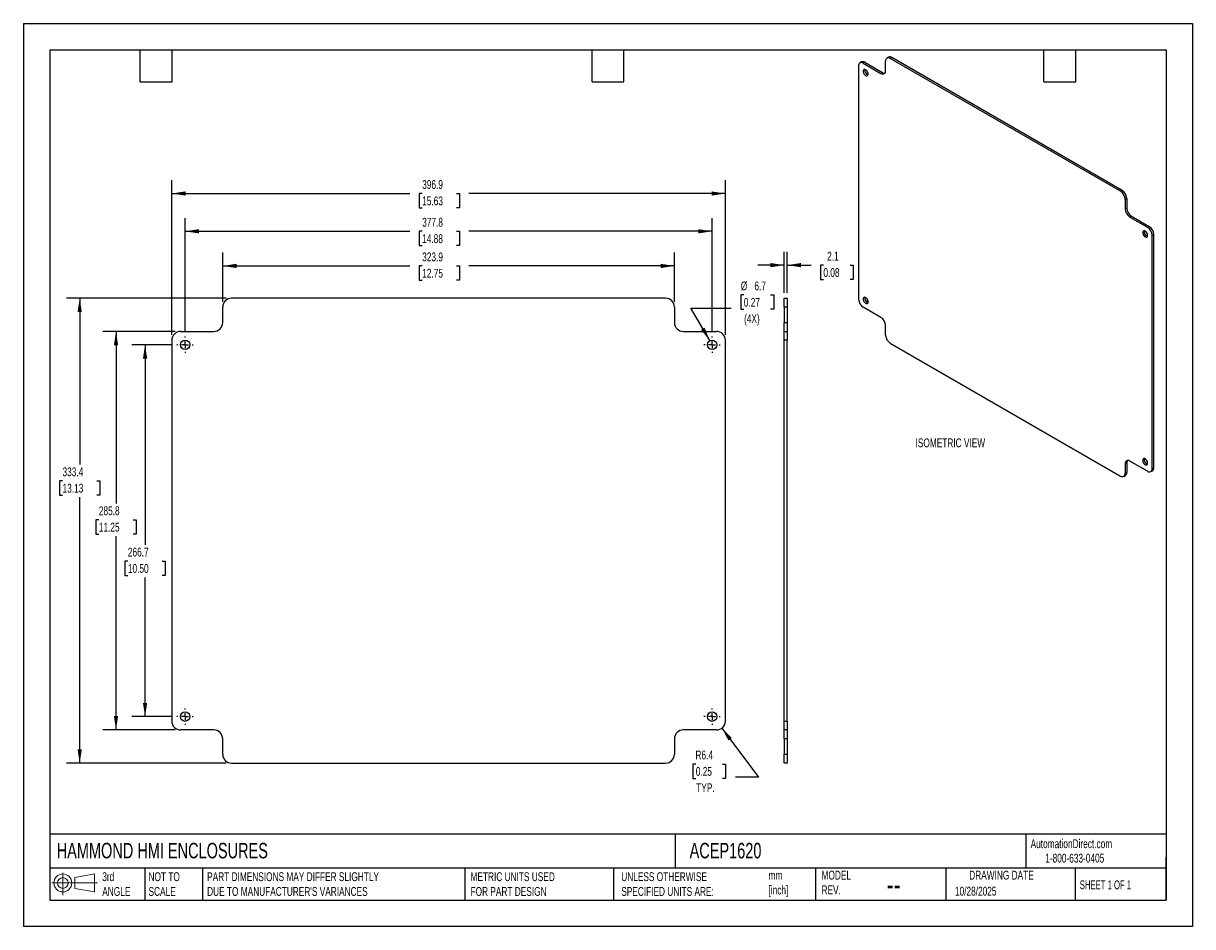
# Model space of a CAD drawing. Header units: millimetres. Extents: x 0 to 838, y 0 to 648.
import ezdxf

# ---------------------------------------------------------------- set-up
doc = ezdxf.new("R2010")
doc.units = ezdxf.units.MM
doc.header["$LTSCALE"] = 3
doc.linetypes.add('CENTERX2', pattern=[20.32, 12.7, -2.54, 2.54, -2.54])
doc.layers.add('CENTER', color=40, linetype='CENTERX2')
doc.layers.add('DIMENSIONS', color=140, linetype='Continuous', lineweight=25)
doc.layers.add('TEXT', color=140, linetype='Continuous', lineweight=25)
doc.styles.add('SLDTEXTSTYLE0', font='TXT', dxfattribs={"width": 0.7})
doc.styles.add('SLDTEXTSTYLE1', font='TXT', dxfattribs={"width": 0.65})
doc.dimstyles.new('SLDDIMSTYLE0', dxfattribs={"dimtxt": 6.474023, "dimasz": 9.906, "dimexe": 0, "dimexo": 0.0625, "dimgap": 1.618506, "dimtad": 0, "dimtih": 1, "dimtoh": 1, "dimdec": 1, "dimrnd": 1e-09, "dimzin": 12, "dimdsep": 46, "dimtxsty": 'SLDTEXTSTYLE0', "dimsah": 1, "dimcen": 0.09, "dimadec": 0, "dimazin": 3, "dimtfac": 1, "dimtdec": 1, "dimtofl": 0, "dimtmove": 0, "dimatfit": 3, "dimfxl": 0, "dimfrac": 2, "dimtolj": 1, "dimtzin": 12, "dimarcsym": 0})
doc.dimstyles.new('SLDDIMSTYLE1', dxfattribs={"dimtxt": 6.474023, "dimasz": 9.906, "dimexe": 0, "dimexo": 0.0625, "dimgap": 1.618506, "dimtad": 0, "dimtih": 1, "dimtoh": 1, "dimdec": 1, "dimrnd": 1e-09, "dimzin": 12, "dimdsep": 46, "dimtxsty": 'SLDTEXTSTYLE0', "dimsah": 1, "dimcen": 0, "dimadec": 0, "dimazin": 3, "dimtfac": 1, "dimtdec": 1, "dimtofl": 0, "dimtmove": 0, "dimatfit": 3, "dimfxl": 0, "dimfrac": 2, "dimtolj": 1, "dimtzin": 12, "dimarcsym": 0})
doc.dimstyles.new('SLDDIMSTYLE2', dxfattribs={"dimtxt": 6.474023, "dimasz": 9.906, "dimexe": 0, "dimexo": 0.0625, "dimgap": 1.618506, "dimtad": 0, "dimtih": 1, "dimtoh": 1, "dimdec": 1, "dimrnd": 1e-09, "dimzin": 12, "dimdsep": 46, "dimtxsty": 'SLDTEXTSTYLE0', "dimsah": 1, "dimcen": 0, "dimadec": 0, "dimazin": 3, "dimtfac": 1, "dimtdec": 1, "dimtofl": 0, "dimtmove": 0, "dimatfit": 3, "dimfxl": 0, "dimfrac": 2, "dimtolj": 1, "dimtzin": 12, "dimarcsym": 0})
doc.dimstyles.new('SLDDIMSTYLE3', dxfattribs={"dimtxt": 6.474023, "dimasz": 9.906, "dimexe": 0, "dimexo": 0.0625, "dimgap": 1.618506, "dimtad": 0, "dimtih": 1, "dimtoh": 1, "dimdec": 1, "dimrnd": 1e-09, "dimzin": 12, "dimdsep": 46, "dimtxsty": 'SLDTEXTSTYLE0', "dimsah": 1, "dimcen": 0.09, "dimadec": 0, "dimazin": 3, "dimtfac": 1, "dimtdec": 1, "dimtmove": 0, "dimatfit": 0, "dimfxl": 0, "dimfrac": 2, "dimtolj": 1, "dimtzin": 12, "dimarcsym": 0})

# ---------------------------------------------------------------- blocks, each defined once
blk = doc.blocks.new('Block11')
at = {"color": 7, "linetype": 'Continuous', "lineweight": 18}
for p, q in [((0, 8.65), (32.62, 8.65)), ((7.77, 15.93), (7.77, 0)), ((16.44, 12.5), (30.53, 15.1)), ((16.44, 4.79), (16.44, 12.5)), ((30.53, 15.1), (30.53, 2.19)), ((16.44, 4.79), (30.53, 2.19))]:
    blk.add_line(p, q, dxfattribs=at)
for radius in [6.45, 3.86]:
    blk.add_circle((7.77, 8.65), radius, dxfattribs=at)
blk = doc.blocks.new('Block12')
at = {"color": 7, "linetype": 'Continuous'}
blk.add_blockref('Block11', (0, 0), dxfattribs=at)
blk = doc.blocks.new('_D')
at = {"layer": 'DIMENSIONS'}
for p, q in [((142.89, 448.08), (142.89, 483.32)), ((466.74, 448.08), (466.74, 483.32)), ((142.89, 473.79), (277.13, 473.79)), ((285.9, 473.79), (283.73, 473.79)), ((283.73, 473.79), (283.73, 463.51)), ((310.52, 473.79), (312.7, 473.79)), ((312.7, 473.79), (312.7, 463.51)), ((466.74, 473.79), (319.3, 473.79)), ((283.73, 463.51), (285.9, 463.51)), ((312.7, 463.51), (310.52, 463.51))]:
    blk.add_line(p, q, dxfattribs=at)
for points in [[(142.89, 473.79), (152.8, 472.27), (152.8, 475.32)], [(466.74, 473.79), (456.83, 475.32), (456.83, 472.27)]]:
    blk.add_solid(points, dxfattribs=at)
at = {"layer": 'DIMENSIONS', "char_height": 6.35, "attachment_point": 1, "style": 'SLDTEXTSTYLE0'}
for s, insert in [('323.9', (285.9, 483.43)), ('12.75', (285.9, 471.69))]:
    blk.add_mtext(s, dxfattribs=dict(at, insert=insert))
blk = doc.blocks.new('_D_1')
at = {"layer": 'DIMENSIONS'}
for p, q in [((115.9, 426.99), (115.9, 508.14)), ((493.73, 426.99), (493.73, 508.14)), ((115.9, 498.62), (277.13, 498.62)), ((285.9, 498.62), (283.73, 498.62)), ((283.73, 498.62), (283.73, 488.33)), ((310.52, 498.62), (312.7, 498.62)), ((312.7, 498.62), (312.7, 488.33)), ((493.73, 498.62), (319.3, 498.62)), ((283.73, 488.33), (285.9, 488.33)), ((312.7, 488.33), (310.52, 488.33))]:
    blk.add_line(p, q, dxfattribs=at)
for points in [[(115.9, 498.62), (125.81, 497.09), (125.81, 500.14)], [(493.73, 498.62), (483.82, 500.14), (483.82, 497.09)]]:
    blk.add_solid(points, dxfattribs=at)
at = {"layer": 'DIMENSIONS', "char_height": 6.35, "attachment_point": 1, "style": 'SLDTEXTSTYLE0'}
for s, insert in [('377.8', (285.9, 508.25)), ('14.88', (285.9, 496.51))]:
    blk.add_mtext(s, dxfattribs=dict(at, insert=insert))
blk = doc.blocks.new('_D_2')
at = {"layer": 'DIMENSIONS'}
for p, q in [((106.38, 424.26), (106.38, 535.23)), ((503.25, 424.26), (503.25, 535.23)), ((106.38, 525.71), (277.13, 525.71)), ((285.9, 525.71), (283.73, 525.71)), ((283.73, 525.71), (283.73, 515.42)), ((310.52, 525.71), (312.7, 525.71)), ((312.7, 525.71), (312.7, 515.42)), ((503.25, 525.71), (319.3, 525.71)), ((283.73, 515.42), (285.9, 515.42)), ((312.7, 515.42), (310.52, 515.42))]:
    blk.add_line(p, q, dxfattribs=at)
for points in [[(106.38, 525.71), (116.28, 524.18), (116.28, 527.23)], [(503.25, 525.71), (493.35, 527.23), (493.35, 524.18)]]:
    blk.add_solid(points, dxfattribs=at)
at = {"layer": 'DIMENSIONS', "char_height": 6.35, "attachment_point": 1, "style": 'SLDTEXTSTYLE0'}
for s, insert in [('396.9', (285.9, 535.34)), ('15.63', (285.9, 523.6))]:
    blk.add_mtext(s, dxfattribs=dict(at, insert=insert))
blk = doc.blocks.new('_D_3')
at = {"layer": 'DIMENSIONS'}
for p, q in [((108.92, 426.8), (56.89, 426.8)), ((66.41, 426.8), (66.41, 303.49)), ((54.1, 291.75), (51.93, 291.75)), ((51.93, 291.75), (51.93, 281.46)), ((78.72, 291.75), (80.9, 291.75)), ((80.9, 291.75), (80.9, 281.46)), ((51.93, 281.46), (54.1, 281.46)), ((66.41, 141.05), (66.41, 280.01)), ((80.9, 281.46), (78.72, 281.46)), ((108.92, 141.05), (56.89, 141.05))]:
    blk.add_line(p, q, dxfattribs=at)
for points in [[(66.41, 426.8), (64.89, 416.9), (67.94, 416.9)], [(66.41, 141.05), (67.94, 150.96), (64.89, 150.96)]]:
    blk.add_solid(points, dxfattribs=at)
at = {"layer": 'DIMENSIONS', "char_height": 6.35, "attachment_point": 1, "style": 'SLDTEXTSTYLE0'}
for s, insert in [('285.8', (54.1, 301.38)), ('11.25', (54.1, 289.64))]:
    blk.add_mtext(s, dxfattribs=dict(at, insert=insert))
blk = doc.blocks.new('_D_4')
at = {"layer": 'DIMENSIONS'}
for p, q in [((106.19, 417.28), (77.7, 417.28)), ((87.23, 417.28), (87.23, 273.86)), ((74.91, 262.13), (72.74, 262.13)), ((72.74, 262.13), (72.74, 251.84)), ((99.54, 262.13), (101.71, 262.13)), ((101.71, 262.13), (101.71, 251.84)), ((72.74, 251.84), (74.91, 251.84)), ((101.71, 251.84), (99.54, 251.84)), ((87.23, 150.58), (87.23, 250.39)), ((106.19, 150.58), (77.7, 150.58))]:
    blk.add_line(p, q, dxfattribs=at)
for points in [[(87.23, 417.28), (85.7, 407.37), (88.75, 407.37)], [(87.23, 150.58), (88.75, 160.48), (85.7, 160.48)]]:
    blk.add_solid(points, dxfattribs=at)
at = {"layer": 'DIMENSIONS', "char_height": 6.35, "attachment_point": 1, "style": 'SLDTEXTSTYLE0'}
for s, insert in [('266.7', (74.91, 271.76)), ('10.50', (74.91, 260.02))]:
    blk.add_mtext(s, dxfattribs=dict(at, insert=insert))
blk = doc.blocks.new('_D_5')
at = {"layer": 'DIMENSIONS'}
for p, q in [((145.43, 450.62), (30.85, 450.62)), ((40.38, 450.62), (40.38, 331.38)), ((28.07, 319.64), (25.89, 319.64)), ((25.89, 319.64), (25.89, 309.35)), ((52.69, 319.64), (54.86, 319.64)), ((54.86, 319.64), (54.86, 309.35)), ((25.89, 309.35), (28.07, 309.35)), ((40.38, 117.24), (40.38, 307.91)), ((54.86, 309.35), (52.69, 309.35)), ((145.43, 117.24), (30.85, 117.24))]:
    blk.add_line(p, q, dxfattribs=at)
for points in [[(40.38, 450.62), (38.85, 440.71), (41.9, 440.71)], [(40.38, 117.24), (41.9, 127.15), (38.85, 127.15)]]:
    blk.add_solid(points, dxfattribs=at)
at = {"layer": 'DIMENSIONS', "char_height": 6.35, "attachment_point": 1, "style": 'SLDTEXTSTYLE0'}
for s, insert in [('333.4', (28.07, 329.28)), ('13.13', (28.07, 317.54))]:
    blk.add_mtext(s, dxfattribs=dict(at, insert=insert))
blk = doc.blocks.new('_D_6')
at = {"layer": 'DIMENSIONS'}
for p, q in [((516.48, 452.97), (514.31, 452.97)), ((514.31, 452.97), (514.31, 442.68)), ((535.72, 452.97), (537.89, 452.97)), ((537.89, 452.97), (537.89, 442.68)), ((492.05, 420.19), (478.55, 443.57)), ((478.55, 443.57), (507.37, 443.57)), ((514.31, 442.68), (516.48, 442.68)), ((537.89, 442.68), (535.72, 442.68))]:
    blk.add_line(p, q, dxfattribs=at)
blk.add_solid([(492.05, 420.19), (488.41, 429.53), (485.77, 428.01)], dxfattribs=at)
at = {"layer": 'DIMENSIONS', "char_height": 6.35, "attachment_point": 1, "style": 'SLDTEXTSTYLE0'}
for s, insert in [('%%c', (514.29, 462.6)), ('6.7', (524.06, 462.6)), ('0.27', (516.48, 450.87)), ('(4X)', (516.66, 439.13))]:
    blk.add_mtext(s, dxfattribs=dict(at, insert=insert))
blk = doc.blocks.new('_D_7')
at = {"layer": 'DIMENSIONS'}
for p, q in [((500.72, 142.33), (527.06, 107.22)), ((482.05, 116.62), (479.87, 116.62)), ((479.87, 116.62), (479.87, 106.33)), ((501.29, 116.62), (503.46, 116.62)), ((503.46, 116.62), (503.46, 106.33)), ((479.87, 106.33), (482.05, 106.33)), ((503.46, 106.33), (501.29, 106.33)), ((527.06, 107.22), (510.4, 107.22))]:
    blk.add_line(p, q, dxfattribs=at)
blk.add_solid([(500.72, 142.33), (505.44, 133.49), (507.88, 135.32)], dxfattribs=at)
at = {"layer": 'DIMENSIONS', "char_height": 6.35, "attachment_point": 1, "style": 'SLDTEXTSTYLE0'}
for s, insert in [('R6.4', (481.79, 126.26)), ('0.25', (482.05, 114.52)), ('TYP.', (482.36, 102.78))]:
    blk.add_mtext(s, dxfattribs=dict(at, insert=insert))
blk = doc.blocks.new('SW_CENTERMARKSYMBOL_0')
at = {"layer": 'CENTER', "color": 0}
for p, q in [((-5.08, 0), (-5.9055, 0)), ((0, 0), (-2.54, 0)), ((0, 5.08), (0, 5.9055)), ((0, 0), (0, 2.54)), ((0, 0), (0, -2.54)), ((0, 0), (2.54, 0)), ((5.08, 0), (5.9055, 0)), ((0, -5.08), (0, -5.9055))]:
    blk.add_line(p, q, dxfattribs=at)
blk = doc.blocks.new('SW_CENTERMARKSYMBOL_1')
at = {"layer": 'CENTER', "color": 0}
for p, q in [((-5.08, 0), (-5.9055, 0)), ((0, 0), (-2.54, 0)), ((0, 5.08), (0, 5.9055)), ((0, 0), (0, 2.54)), ((0, 0), (0, -2.54)), ((0, 0), (2.54, 0)), ((5.08, 0), (5.9055, 0)), ((0, -5.08), (0, -5.9055))]:
    blk.add_line(p, q, dxfattribs=at)
blk = doc.blocks.new('SW_CENTERMARKSYMBOL_2')
at = {"layer": 'CENTER', "color": 0}
for p, q in [((-5.08, 0), (-5.9055, 0)), ((0, 0), (-2.54, 0)), ((0, 5.08), (0, 5.9055)), ((0, 0), (0, 2.54)), ((0, 0), (0, -2.54)), ((0, 0), (2.54, 0)), ((5.08, 0), (5.9055, 0)), ((0, -5.08), (0, -5.9055))]:
    blk.add_line(p, q, dxfattribs=at)
blk = doc.blocks.new('SW_CENTERMARKSYMBOL_3')
at = {"layer": 'CENTER', "color": 0}
for p, q in [((-5.08, 0), (-5.9055, 0)), ((0, 0), (-2.54, 0)), ((0, 5.08), (0, 5.9055)), ((0, 0), (0, 2.54)), ((0, 0), (0, -2.54)), ((0, 0), (2.54, 0)), ((5.08, 0), (5.9055, 0)), ((0, -5.08), (0, -5.9055))]:
    blk.add_line(p, q, dxfattribs=at)
blk = doc.blocks.new('_D_8')
at = {"layer": 'DIMENSIONS'}
for p, q in [((545.49, 454.43), (545.49, 483.87)), ((547.55, 454.43), (547.55, 483.87)), ((545.49, 474.34), (526.44, 474.34)), ((547.55, 474.34), (564.74, 474.34)), ((573.51, 474.34), (571.34, 474.34)), ((571.34, 474.34), (571.34, 464.05)), ((592.75, 474.34), (594.93, 474.34)), ((594.93, 474.34), (594.93, 464.05)), ((571.34, 464.05), (573.51, 464.05)), ((594.93, 464.05), (592.75, 464.05))]:
    blk.add_line(p, q, dxfattribs=at)
for points in [[(545.49, 474.34), (535.59, 475.86), (535.59, 472.82)], [(547.55, 474.34), (557.46, 472.82), (557.46, 475.86)]]:
    blk.add_solid(points, dxfattribs=at)
at = {"layer": 'DIMENSIONS', "char_height": 6.35, "attachment_point": 1, "style": 'SLDTEXTSTYLE0'}
for s, insert in [('2.1', (576.21, 483.98)), ('0.08', (573.51, 472.24))]:
    blk.add_mtext(s, dxfattribs=dict(at, insert=insert))

msp = doc.modelspace()

# ---------------------------------------------------------------- linework, layer by layer
at = {"color": 7, "linetype": 'Continuous'}
for p, q in [((0.01, 647.71), (0.01, 0.01)), ((0.01, 647.71), (838.21, 647.71)), ((838.21, 647.71), (838.21, 0.01)), ((838.21, 0.01), (0.01, 0.01))]:
    msp.add_line(p, q, dxfattribs=at)
for p, q in [((618.14, 613.81), (618.14, 620.61)), ((620.21, 623.42), (619.12, 622.79)), ((622.59, 623.19), (621.5, 622.56)), ((786.52, 527.3), (621.5, 622.56)), ((787.61, 527.93), (622.59, 623.19)), ((598.77, 617.21), (598.77, 449.99)), ((600.85, 620.02), (599.76, 619.39)), ((603.23, 619.78), (602.14, 619.15)), ((602.14, 619.15), (614.77, 611.86)), ((603.23, 619.78), (615.86, 612.49)), ((614.77, 611.86), (615.86, 612.49)), ((786.52, 527.3), (787.61, 527.93)), ((790.97, 522.09), (789.88, 521.46)), ((789.88, 521.46), (789.88, 514.66)), ((790.97, 522.09), (790.97, 515.29)), ((789.88, 514.66), (790.97, 515.29)), ((794.34, 509.45), (793.25, 508.83)), ((793.25, 508.83), (805.88, 501.53)), ((794.34, 509.45), (806.97, 502.16)), ((805.88, 501.53), (806.97, 502.16)), ((810.34, 496.33), (809.25, 495.7)), ((809.25, 328.48), (809.25, 495.7)), ((810.34, 329.11), (810.34, 496.33)), ((142.89, 433.15), (142.89, 444.27)), ((460.39, 450.62), (149.24, 450.62)), ((466.74, 444.27), (466.74, 433.15)), ((545.49, 450.62), (547.55, 450.62)), ((545.49, 444.27), (545.49, 450.62)), ((547.55, 444.27), (545.49, 444.27)), ((545.49, 444.27), (545.49, 433.15)), ((547.55, 450.62), (547.55, 444.27)), ((547.55, 444.27), (547.55, 433.15)), ((614.77, 436.87), (602.14, 444.16)), ((545.49, 433.15), (547.55, 433.15)), ((545.49, 426.8), (545.49, 433.15)), ((547.55, 433.15), (547.55, 426.8)), ((618.14, 424.23), (618.14, 431.03)), ((106.38, 420.45), (106.38, 147.4)), ((112.73, 426.8), (136.54, 426.8)), ((473.09, 426.8), (496.9, 426.8)), ((503.25, 147.4), (503.25, 420.45)), ((545.49, 420.45), (545.49, 426.8)), ((545.49, 426.8), (547.55, 426.8)), ((547.55, 420.45), (545.49, 420.45)), ((545.49, 147.4), (545.49, 420.45)), ((547.55, 426.8), (547.55, 420.45)), ((547.55, 147.4), (547.55, 420.45)), ((621.5, 418.39), (786.52, 323.14)), ((790.97, 332.52), (789.88, 331.89)), ((789.88, 331.89), (789.88, 325.08)), ((790.97, 332.52), (790.97, 325.71)), ((805.88, 326.54), (793.25, 333.83)), ((808.26, 326.3), (809.35, 326.93)), ((809.25, 328.48), (810.34, 329.11)), ((788.9, 322.9), (789.99, 323.53)), ((789.88, 325.08), (790.97, 325.71)), ((545.49, 141.05), (545.49, 147.4)), ((545.49, 147.4), (547.55, 147.4)), ((547.55, 147.4), (547.55, 141.05)), ((136.54, 141.05), (112.73, 141.05)), ((142.89, 123.59), (142.89, 134.7)), ((466.74, 134.7), (466.74, 123.59)), ((496.9, 141.05), (473.09, 141.05)), ((547.55, 141.05), (545.49, 141.05)), ((545.49, 134.7), (545.49, 141.05)), ((547.55, 134.7), (545.49, 134.7)), ((545.49, 134.7), (545.49, 123.59)), ((547.55, 141.05), (547.55, 134.7)), ((547.55, 134.7), (547.55, 123.59)), ((545.49, 123.59), (547.55, 123.59)), ((545.49, 117.24), (545.49, 123.59)), ((547.55, 123.59), (547.55, 117.24)), ((149.24, 117.24), (460.39, 117.24)), ((547.55, 117.24), (545.49, 117.24))]:
    msp.add_line(p, q)
at = {"flags": 128}
for points in [[(605.61, 611.32), (605.51, 612.04), (605.23, 612.8), (604.8, 613.51), (604.26, 614.09), (603.68, 614.49), (603.11, 614.65), (602.61, 614.56), (602.25, 614.23), (602.06, 613.7), (602.06, 613.02), (602.25, 612.27), (602.61, 611.53), (603.11, 610.87), (603.68, 610.38), (604.26, 610.1), (604.8, 610.06), (605.23, 610.27), (605.51, 610.7), (605.61, 611.32)], [(802.41, 497.7), (802.51, 496.98), (802.79, 496.22), (803.22, 495.51), (803.76, 494.93), (804.34, 494.53), (804.91, 494.37), (805.4, 494.46), (805.76, 494.79), (805.96, 495.32), (805.96, 496), (805.76, 496.75), (805.4, 497.49), (804.91, 498.15), (804.34, 498.64), (803.76, 498.92), (803.22, 498.96), (802.79, 498.75), (802.51, 498.32), (802.41, 497.7)], [(605.61, 447.99), (605.51, 448.71), (605.23, 449.47), (604.8, 450.18), (604.26, 450.76), (603.68, 451.16), (603.11, 451.32), (602.61, 451.23), (602.25, 450.9), (602.06, 450.37), (602.06, 449.69), (602.25, 448.94), (602.61, 448.2), (603.11, 447.54), (603.68, 447.05), (604.26, 446.77), (604.8, 446.73), (605.23, 446.94), (605.51, 447.37), (605.61, 447.99)], [(802.41, 334.38), (802.51, 333.65), (802.79, 332.89), (803.22, 332.18), (803.76, 331.6), (804.34, 331.21), (804.91, 331.04), (805.4, 331.13), (805.76, 331.46), (805.96, 331.99), (805.96, 332.67), (805.76, 333.42), (805.4, 334.16), (804.91, 334.82), (804.34, 335.31), (803.76, 335.6), (803.22, 335.63), (802.79, 335.42), (802.51, 334.99), (802.41, 334.38)]]:
    msp.add_lwpolyline(points, dxfattribs=at)
for centre in [(115.9, 417.28), (493.73, 417.28), (115.9, 150.58), (493.73, 150.58)]:
    msp.add_circle(centre, 3.37)
for centre, radius, start, end in [((620.19, 620.94), 2.08, 50.79671, 189.21404), ((621.2, 621.24), 2.4, 54.38242, 114.30712), ((600.82, 617.54), 2.08, 50.79671, 189.21404), ((601.84, 617.83), 2.4, 54.38242, 114.30712), ((606.54, 613.92), 3.39, 167.80574, 252.18888), ((616.08, 613.47), 2.08, 230.79671, 9.21404), ((617.39, 614.86), 2.82, 237.14132, 274.90858), ((782.57, 521.13), 7.32, 2.60548, 57.39452), ((783.66, 521.76), 7.32, 2.60548, 57.39452), ((797.19, 514.99), 7.32, 182.60548, 237.39452), ((798.29, 515.62), 7.32, 182.60548, 237.39452), ((806.92, 498.24), 3.39, 167.80574, 252.18888), ((801.93, 495.37), 7.32, 2.60548, 57.39452), ((803.03, 496), 7.32, 2.60548, 57.39452), ((149.24, 444.27), 6.35, 90, 180), ((460.39, 444.27), 6.35, 0, 90), ((606.08, 450.32), 7.32, 182.60548, 237.39452), ((606.54, 450.59), 3.39, 167.80574, 252.18888), ((610.82, 430.7), 7.32, 2.60548, 57.39452), ((136.54, 433.15), 6.35, 270, 0), ((473.09, 433.15), 6.35, 180, 270), ((112.73, 420.45), 6.35, 90, 180), ((496.9, 420.45), 6.35, 0, 90), ((625.45, 424.56), 7.32, 182.60548, 237.39452), ((806.92, 334.92), 3.39, 167.80574, 252.18888), ((791.94, 332.22), 2.08, 50.79671, 189.21404), ((793.79, 332.66), 2.82, 145.08853, 182.86177), ((807.19, 328.15), 2.08, 230.79671, 9.21404), ((808.07, 328.83), 2.28, 304.05635, 7.25583), ((787.83, 324.75), 2.08, 230.79671, 9.21404), ((788.71, 325.42), 2.28, 304.05635, 7.25583), ((112.73, 147.4), 6.35, 180, 270), ((496.9, 147.4), 6.35, 270, 0), ((136.54, 134.7), 6.35, 0, 90), ((473.09, 134.7), 6.35, 90, 180), ((149.24, 123.59), 6.35, 180, 270), ((460.39, 123.59), 6.35, 270, 0)]:
    msp.add_arc(centre, radius, start, end)
at = {"layer": 'TEXT'}
for p, q in [((19.05, 628.65), (819.15, 628.65)), ((19.05, 628.65), (19.05, 19.05)), ((83.82, 605.79), (83.82, 628.65)), ((106.68, 605.79), (106.68, 628.65)), ((407.67, 605.79), (407.67, 628.65)), ((430.53, 605.79), (430.53, 628.65)), ((731.52, 605.79), (731.52, 628.65)), ((754.38, 605.79), (754.38, 628.65)), ((819.15, 628.65), (819.15, 19.05)), ((83.82, 605.79), (106.68, 605.79)), ((407.67, 605.79), (430.53, 605.79)), ((731.52, 605.79), (754.38, 605.79)), ((819.15, 66.38), (19.05, 66.38)), ((467.28, 66.38), (467.28, 41.91)), ((718.73, 66.38), (718.73, 41.91)), ((819.15, 19.05), (819.15, 49.53)), ((819.15, 41.91), (19.05, 41.91)), ((87.13, 41.91), (87.13, 19.05)), ((128.51, 41.91), (128.51, 19.05)), ((316.45, 41.91), (316.45, 19.05)), ((422.99, 41.91), (422.99, 19.05)), ((567.9, 41.91), (567.9, 19.05)), ((661.4, 41.91), (661.4, 19.05)), ((754.05, 41.91), (754.05, 19.05)), ((19.05, 19.05), (819.15, 19.05))]:
    msp.add_line(p, q, dxfattribs=at)

# ---------------------------------------------------------------- block references
at = {"layer": 'CENTER'}
for name, p in [('SW_CENTERMARKSYMBOL_0', (115.9, 417.28)), ('SW_CENTERMARKSYMBOL_1', (493.73, 417.28)), ('SW_CENTERMARKSYMBOL_2', (115.9, 150.58)), ('SW_CENTERMARKSYMBOL_3', (493.73, 150.58))]:
    msp.add_blockref(name, p, dxfattribs=at)
at = {"layer": 'TEXT'}
msp.add_blockref('Block12', (20.51, 22.66), dxfattribs=at)

# ---------------------------------------------------------------- texts
at = {"color": 179, "linetype": 'Continuous', "lineweight": 18, "char_height": 6.35, "attachment_point": 1, "style": 'SLDTEXTSTYLE0'}
for s, insert in [('AutomationDirect.com', (722.08, 62.63)), ('1-800-633-0405', (732.57, 52.31))]:
    msp.add_mtext(s, dxfattribs=dict(at, insert=insert))
at = {"layer": 'DIMENSIONS', "insert": (639.59, 350.07), "char_height": 6.35, "attachment_point": 1, "style": 'SLDTEXTSTYLE0'}
msp.add_mtext('ISOMETRIC VIEW', dxfattribs=at)
at = {"layer": 'TEXT'}
for s, insert, char_height, attachment_point, style in [('HAMMOND HMI ENCLOSURES', (23.9, 60.07), 11.1125, 1, 'SLDTEXTSTYLE0'), ('ACEP1620', (477.62, 60.07), 11.113, 1, 'SLDTEXTSTYLE0'), ('3rd^JANGLE', (56.55, 38.99), 6.35, 1, 'SLDTEXTSTYLE0'), ('NOT TO^JSCALE', (89.72, 38.99), 6.35, 1, 'SLDTEXTSTYLE0'), ("PART DIMENSIONS MAY DIFFER SLIGHTLY ^JDUE TO MANUFACTURER'S VARIANCES", (131.74, 38.99), 6.35, 1, 'SLDTEXTSTYLE0'), ('METRIC UNITS USED ^JFOR PART DESIGN', (320.56, 38.99), 6.35, 1, 'SLDTEXTSTYLE0'), ('UNLESS OTHERWISE ^JSPECIFIED UNITS ARE:', (428.61, 38.99), 6.35, 1, 'SLDTEXTSTYLE0'), ('mm^J[inch]', (534.19, 39.99), 6.35, 1, 'SLDTEXTSTYLE0'), ('MODEL ^JREV.', (572.2, 40.09), 6.35, 1, 'SLDTEXTSTYLE0'), ('DRAWING DATE', (701.18, 40.09), 6.35, 2, 'SLDTEXTSTYLE0'), ('--', (618.89, 38.2), 15.875, 1, 'SLDTEXTSTYLE0'), ('10/28/2025', (667.84, 28.61), 6.35, 1, 'SLDTEXTSTYLE0'), ('SHEET 1 OF 1', (757.32, 33.15), 6.35, 1, 'SLDTEXTSTYLE1')]:
    msp.add_mtext(s, dxfattribs=dict(at, insert=insert, char_height=char_height, attachment_point=attachment_point, style=style))

# ---------------------------------------------------------------- dimensions: what is measured, and where the dimension line sits
at = {"layer": 'DIMENSIONS'}
for base, p1, p2, dimstyle, picture, middle in [((503.25, 525.71), (106.38, 420.45), (503.25, 420.45), 'SLDDIMSTYLE0', '_D_2', (298.21, 525.71)), ((493.73, 498.62), (115.9, 423.18), (493.73, 423.18), 'SLDDIMSTYLE0', '_D_1', (298.21, 498.62)), ((466.74078136, 473.79435938), (142.89078136, 444.26640637), (466.74078136, 444.26640637), 'SLDDIMSTYLE0', '_D', (298.21221042, 473.79435938)), ((547.55, 474.34), (545.49, 450.62), (547.55, 450.62), 'SLDDIMSTYLE3', '_D_8', (583.13, 474.34))]:
    dim = msp.add_linear_dim(base=base, p1=p1, p2=p2, dimstyle=dimstyle, dxfattribs=at)
    dim.commit()
    dim.dimension.update_dxf_attribs({"geometry": picture, "text_midpoint": middle, "dimtype": 160})
dim = msp.add_diameter_dim_2p(p1=(495.41, 414.36), p2=(492.05, 420.19), text='<>\\P(4X)', dimstyle='SLDDIMSTYLE1', dxfattribs=at)
dim.commit()
dim.dimension.update_dxf_attribs({"geometry": '_D_6', "text_midpoint": (526.1, 446.91), "dimtype": 163})
for base, p1, p2, picture, middle in [((40.38, 117.24), (149.24, 450.62), (149.24, 117.24), '_D_5', (40.38, 319.64)), ((66.41179371, 141.05390637), (112.72828136, 426.80390637), (112.72828136, 141.05390637), '_D_3', (66.41179371, 291.7479067)), ((87.23, 150.58), (110, 417.28), (110, 150.58), '_D_4', (87.23, 262.13))]:
    dim = msp.add_linear_dim(base=base, p1=p1, p2=p2, angle=90, dimstyle='SLDDIMSTYLE0', dxfattribs=at)
    dim.commit()
    dim.dimension.update_dxf_attribs({"geometry": picture, "text_midpoint": middle, "dimtype": 160})
dim = msp.add_radius_dim(center=(496.9033, 147.4039), mpoint=(500.7152, 142.3254), text='<>\\PTYP.', dimstyle='SLDDIMSTYLE2', dxfattribs=at)
dim.commit()
dim.dimension.update_dxf_attribs({"geometry": '_D_7', "text_midpoint": (491.666, 110.5666), "dimtype": 164})

doc.saveas('drawing.dxf')
